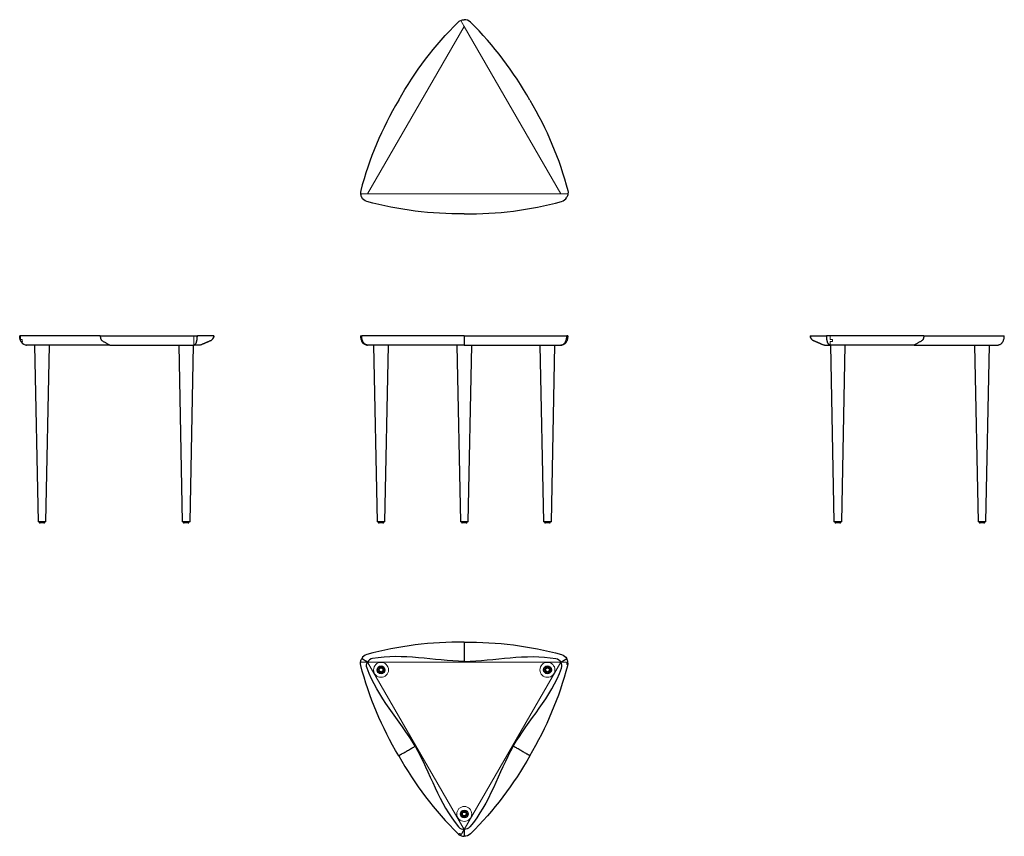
# Model space of a CAD drawing. Header units: millimetres. Extents: x 56 to 272, y 101 to 281.
import ezdxf

# ---------------------------------------------------------------- set-up
doc = ezdxf.new("R2010")
doc.units = ezdxf.units.MM

msp = doc.modelspace()

# ---------------------------------------------------------------- linework, layer by layer
at = {"color": 142, "linetype": 'Continuous', "lineweight": 18, "true_color": 0x0080c0}
for p, q in [((153.12, 279.14), (131.92, 242.42)), ((153.12, 279.14), (131.92, 242.42)), ((152.34, 280.49), (153.12, 279.14)), ((174.32, 242.42), (152.34, 280.49)), ((174.32, 242.42), (153.12, 279.14)), ((131.92, 242.42), (130.36, 242.42)), ((130.36, 242.42), (175.87, 242.42)), ((131.92, 242.42), (174.32, 242.42)), ((175.87, 242.42), (174.32, 242.42)), ((175.6, 209.99), (175.62, 210.04)), ((175.77, 210.49), (175.77, 210.49)), ((175.77, 210.49), (175.77, 210.49)), ((75.38, 209.24), (93.81, 209.24)), ((131.92, 209.24), (174.32, 209.24)), ((233.37, 209.24), (251.8, 209.24)), ((61.11, 170.44), (59.86, 170.44)), ((92.73, 170.44), (91.48, 170.44)), ((135.48, 170.44), (134.23, 170.44)), ((153.74, 170.44), (152.49, 170.44)), ((172, 170.44), (170.75, 170.44)), ((235.7, 170.44), (234.45, 170.44)), ((267.32, 170.44), (266.07, 170.44)), ((131.92, 139.67), (153.12, 102.95)), ((174.32, 139.67), (131.92, 139.67)), ((131.92, 139.67), (174.32, 139.67)), ((153.12, 102.95), (131.92, 139.67)), ((153.12, 102.95), (174.32, 139.67)), ((174.32, 139.67), (153.12, 102.95))]:
    msp.add_line(p, q, dxfattribs=at)
at = {"color": 7, "linetype": 'Continuous', "lineweight": 25}
for p, q in [((55.94, 209.93), (55.91, 209.98)), ((271.26, 209.95), (271.27, 209.98)), ((271.27, 209.98), (271.29, 210.02)), ((56.75, 209.3), (56.81, 209.28)), ((56.81, 209.28), (56.83, 209.28)), ((57.03, 209.25), (57.09, 209.24)), ((58.85, 209.24), (59.64, 170.44)), ((61.34, 170.44), (62.13, 209.24)), ((90.47, 209.24), (91.26, 170.44)), ((92.96, 170.44), (93.75, 209.24)), ((133.22, 209.24), (134.01, 170.44)), ((135.71, 170.44), (136.5, 209.24)), ((151.48, 209.24), (152.27, 170.44)), ((153.97, 170.44), (154.76, 209.24)), ((169.73, 209.24), (170.52, 170.44)), ((172.22, 170.44), (173.01, 209.24)), ((233.43, 209.24), (234.22, 170.44)), ((235.92, 170.44), (236.71, 209.24)), ((265.05, 209.24), (265.84, 170.44)), ((267.54, 170.44), (268.33, 209.24)), ((61.34, 170.44), (59.64, 170.44)), ((59.86, 170.44), (59.86, 170.41)), ((59.86, 170.41), (61.11, 170.41)), ((60.91, 170.21), (60.06, 170.21)), ((61.11, 170.41), (61.11, 170.44)), ((92.96, 170.44), (91.26, 170.44)), ((91.48, 170.44), (91.48, 170.41)), ((91.48, 170.41), (92.73, 170.41)), ((92.53, 170.21), (91.68, 170.21)), ((92.73, 170.41), (92.73, 170.44)), ((135.71, 170.44), (134.01, 170.44)), ((134.23, 170.44), (134.23, 170.41)), ((134.23, 170.41), (135.48, 170.41)), ((135.28, 170.21), (134.43, 170.21)), ((135.48, 170.41), (135.48, 170.44)), ((153.97, 170.44), (152.27, 170.44)), ((152.49, 170.44), (152.49, 170.41)), ((152.49, 170.41), (153.74, 170.41)), ((153.54, 170.21), (152.69, 170.21)), ((153.74, 170.41), (153.74, 170.44)), ((172.22, 170.44), (170.52, 170.44)), ((170.75, 170.44), (170.75, 170.41)), ((170.75, 170.41), (172, 170.41)), ((171.8, 170.21), (170.95, 170.21)), ((172, 170.41), (172, 170.44)), ((235.92, 170.44), (234.22, 170.44)), ((234.45, 170.44), (234.45, 170.41)), ((234.45, 170.41), (235.7, 170.41)), ((235.5, 170.21), (234.65, 170.21)), ((235.7, 170.41), (235.7, 170.44)), ((267.54, 170.44), (265.84, 170.44)), ((266.07, 170.44), (266.07, 170.41)), ((266.07, 170.41), (267.32, 170.41)), ((267.12, 170.21), (266.27, 170.21)), ((267.32, 170.41), (267.32, 170.44))]:
    msp.add_line(p, q, dxfattribs=at)
at = {"color": 142, "linetype": 'Continuous', "lineweight": 18, "true_color": 0x0080c0}
for centre in [(134.86, 137.97), (171.37, 137.97), (153.12, 106.35)]:
    msp.add_circle(centre, 1.64, dxfattribs=at)
at = {"color": 7, "linetype": 'Continuous', "lineweight": 25}
for centre, radius in [((134.86, 137.97), 0.85), ((134.86, 137.97), 0.625), ((134.86, 137.97), 0.425), ((171.37, 137.97), 0.85), ((171.37, 137.97), 0.625), ((171.37, 137.97), 0.425), ((153.12, 106.35), 0.85), ((153.12, 106.35), 0.625), ((153.12, 106.35), 0.425)]:
    msp.add_circle(centre, radius, dxfattribs=at)
for centre, start, end in [((60.06, 170.41), 180, 270), ((60.91, 170.41), 270, 0), ((91.68, 170.41), 180, 270), ((92.53, 170.41), 270, 0), ((134.43, 170.41), 180, 270), ((135.28, 170.41), 270, 0), ((152.69, 170.41), 180, 270), ((153.54, 170.41), 270, 0), ((170.95, 170.41), 180, 270), ((171.8, 170.41), 270, 0), ((234.65, 170.41), 180, 270), ((235.5, 170.41), 270, 0), ((266.27, 170.41), 180, 270), ((267.12, 170.41), 270, 0)]:
    msp.add_arc(centre, 0.2, start, end, dxfattribs=at)
for points, knots in [([(138.73, 262.96), (142.24, 269.26), (146.63, 275.03), (151.92, 280.26), (152.12, 280.4), (152.34, 280.49)], [0, 0, 0, 0, 0.9314321, 0.9314321, 0.9631656, 0.9631656, 0.9631656, 0.9631656]), ([(167.5, 262.96), (163.99, 269.26), (159.6, 275.03), (154.11, 280.47), (153.61, 280.65), (153.12, 280.64)], [0, 0, 0, 0, 0.931432, 0.931432, 1, 1, 1, 1]), ([(138.73, 262.96), (135.03, 256.77), (132.23, 250.09), (130.34, 242.89), (130.33, 242.65), (130.36, 242.42)], [0, 0, 0, 0, 0.9314321, 0.9314321, 0.9631656, 0.9631656, 0.9631656, 0.9631656]), ([(167.5, 262.96), (171.2, 256.77), (174, 250.09), (175.89, 242.89), (175.9, 242.65), (175.87, 242.42)], [0, 0, 0, 0, 0.9314321, 0.9314321, 0.9631656, 0.9631656, 0.9631656, 0.9631656]), ([(153.12, 238.04), (145.9, 237.94), (138.72, 238.85), (131.26, 240.9), (130.86, 241.23), (130.62, 241.67)], [0, 0, 0, 0, 0.931432, 0.931432, 1, 1, 1, 1]), ([(153.12, 238.04), (160.33, 237.94), (167.51, 238.85), (174.97, 240.9), (175.38, 241.23), (175.61, 241.67)], [0, 0, 0, 0, 0.931432, 0.931432, 1, 1, 1, 1]), ([(55.59, 211.24), (55.59, 211.19), (55.59, 211.07), (55.62, 210.86), (55.67, 210.57), (55.78, 210.24), (55.94, 209.9), (56.14, 209.65), (56.35, 209.47), (56.5, 209.41), (56.56, 209.38)], [0, 0, 0, 0, 0.0706674, 0.1627438, 0.279764, 0.4735052, 0.6356454, 0.7747867, 0.9127188, 1, 1, 1, 1]), ([(55.59, 211.24), (55.59, 211.16), (55.59, 211.04), (55.61, 210.93), (55.61, 210.89)], [0, 0, 0, 0, 0.71716, 1, 1, 1, 1]), ([(55.91, 209.98), (55.9, 209.99), (55.88, 210.03), (55.84, 210.12), (55.78, 210.24), (55.72, 210.41), (55.66, 210.6), (55.62, 210.79), (55.6, 210.93), (55.59, 211.04), (55.59, 211.11), (55.59, 211.18), (55.59, 211.22), (55.59, 211.24)], [0, 0, 0, 0, 0.0102887, 0.0205775, 0.0411549, 0.0617324, 0.0823099, 0.1028874, 0.1234648, 0.1337536, 0.1440423, 0.1543311, 0.1646198, 0.1646198, 0.1646198, 0.1646198]), ([(55.74, 211.24), (55.68, 211.24), (55.61, 211.24), (55.6, 211.24), (55.6, 211.24)], [0, 0, 0, 0, 0.714368, 1, 1, 1, 1]), ([(73.26, 211.24), (66.96, 211.24), (61.2, 211.24), (55.96, 211.24), (55.83, 211.24), (55.74, 211.24)], [0, 0, 0, 0, 0.9314321, 0.9314321, 0.9631656, 0.9631656, 0.9631656, 0.9631656]), ([(73.26, 211.24), (73.26, 211.2), (73.26, 211.13), (73.27, 211.04), (73.28, 210.95), (73.3, 210.85), (73.32, 210.74), (73.36, 210.61), (73.41, 210.5), (73.46, 210.4), (73.52, 210.33), (73.58, 210.28), (73.61, 210.25), (73.63, 210.24)], [0, 0, 0, 0, 0.0102887, 0.0205775, 0.0308662, 0.0411549, 0.0617324, 0.0823099, 0.1028874, 0.1234648, 0.1440423, 0.1543311, 0.1646198, 0.1646198, 0.1646198, 0.1646198]), ([(73.26, 211.24), (79.46, 211.24), (86.13, 211.24), (93.34, 211.24), (93.58, 211.24), (93.81, 211.24)], [0, 0, 0, 0, 0.9314321, 0.9314321, 0.9631656, 0.9631656, 0.9631656, 0.9631656]), ([(94.4, 209.98), (94.4, 209.99), (94.41, 210.03), (94.43, 210.12), (94.46, 210.24), (94.49, 210.41), (94.52, 210.6), (94.54, 210.79), (94.55, 210.93), (94.55, 211.04), (94.56, 211.11), (94.56, 211.18), (94.56, 211.22), (94.56, 211.24)], [0, 0, 0, 0, 0.0102887, 0.0205775, 0.0411549, 0.0617324, 0.0823099, 0.1028874, 0.1234648, 0.1337536, 0.1440423, 0.1543311, 0.1646198, 0.1646198, 0.1646198, 0.1646198]), ([(98.15, 211.24), (98.11, 211.24), (98.03, 211.24), (97.72, 211.24), (97.31, 211.24), (96.79, 211.24), (96.23, 211.24), (95.74, 211.24), (95.47, 211.24), (95.34, 211.24), (95.13, 211.24), (94.87, 211.24), (94.66, 211.24), (94.56, 211.24)], [0, 0, 0, 0, 0.158928, 0.323243, 0.48749, 0.632035, 0.776641, 0.903991, 0.924014, 0.943582, 0.962595, 0.981336, 1, 1, 1, 1]), ([(95.01, 209.24), (95.09, 209.26), (95.27, 209.3), (95.5, 209.39), (95.72, 209.48), (95.9, 209.56), (96.04, 209.62), (96.13, 209.66), (96.22, 209.7), (96.31, 209.74), (96.41, 209.79), (96.5, 209.83), (96.6, 209.87), (96.7, 209.91), (96.8, 209.96), (96.92, 210.01), (97.05, 210.06), (97.18, 210.12), (97.32, 210.17), (97.43, 210.21), (97.52, 210.26), (97.61, 210.3), (97.71, 210.37), (97.82, 210.46), (97.93, 210.58), (98.03, 210.74), (98.1, 210.91), (98.15, 211.08), (98.15, 211.18), (98.15, 211.24)], [0, 0, 0, 0, 0.054047, 0.10528, 0.151695, 0.191857, 0.224839, 0.251505, 0.283033, 0.315757, 0.349666, 0.386339, 0.425184, 0.469425, 0.519093, 0.574601, 0.637094, 0.694618, 0.75714, 0.824661, 0.850013, 0.873455, 0.895202, 0.915547, 0.934965, 0.954199, 0.974533, 0.986063, 1, 1, 1, 1]), ([(98.18, 211.24), (98.18, 211.17), (98.17, 211.05), (98.11, 210.83), (97.99, 210.61), (97.81, 210.43), (97.69, 210.35), (97.65, 210.33)], [0, 0, 0, 0, 0.1840345, 0.334748, 0.6026513, 0.8694225, 1, 1, 1, 1]), ([(130.9, 209.98), (130.89, 209.99), (130.87, 210.03), (130.83, 210.12), (130.78, 210.24), (130.73, 210.41), (130.68, 210.6), (130.65, 210.79), (130.63, 210.93), (130.62, 211.04), (130.62, 211.11), (130.62, 211.18), (130.62, 211.22), (130.62, 211.24)], [0, 0, 0, 0, 0.0102887, 0.0205775, 0.0411549, 0.0617324, 0.0823099, 0.1028874, 0.1234648, 0.1337536, 0.1440423, 0.1543311, 0.1646198, 0.1646198, 0.1646198, 0.1646198]), ([(153.12, 211.24), (145.9, 211.24), (138.72, 211.24), (131.26, 211.24), (130.86, 211.24), (130.62, 211.24)], [0, 0, 0, 0, 0.931432, 0.931432, 1, 1, 1, 1]), ([(153.12, 211.24), (160.33, 211.24), (167.51, 211.24), (174.97, 211.24), (175.38, 211.24), (175.61, 211.24)], [0, 0, 0, 0, 0.931432, 0.931432, 1, 1, 1, 1]), ([(153.12, 211.24), (153.12, 211.2), (153.12, 211.13), (153.12, 211.04), (153.12, 210.95), (153.12, 210.85), (153.12, 210.74), (153.12, 210.61), (153.12, 210.5), (153.12, 210.4), (153.12, 210.33), (153.12, 210.28), (153.12, 210.25), (153.12, 210.24)], [0, 0, 0, 0, 0.0102887, 0.0205775, 0.0308662, 0.0411549, 0.0617324, 0.0823099, 0.1028874, 0.1234648, 0.1440423, 0.1543311, 0.1646198, 0.1646198, 0.1646198, 0.1646198]), ([(175.34, 209.98), (175.34, 209.99), (175.36, 210.03), (175.4, 210.12), (175.45, 210.24), (175.5, 210.41), (175.55, 210.6), (175.58, 210.79), (175.6, 210.93), (175.61, 211.04), (175.61, 211.11), (175.61, 211.18), (175.61, 211.22), (175.61, 211.24)], [0, 0, 0, 0, 0.0102887, 0.0205775, 0.0411549, 0.0617324, 0.0823099, 0.1028874, 0.1234648, 0.1337536, 0.1440423, 0.1543311, 0.1646198, 0.1646198, 0.1646198, 0.1646198]), ([(175.6, 209.99), (175.62, 210.02), (175.68, 210.13), (175.74, 210.3), (175.77, 210.44), (175.78, 210.49)], [0, 0, 0, 0, 0.187996, 0.732326, 1, 1, 1, 1]), ([(175.79, 210.49), (175.79, 210.52), (175.84, 210.66), (175.88, 210.91), (175.89, 211.14), (175.89, 211.24)], [0, 0, 0, 0, 0.121783, 0.5983928, 1, 1, 1, 1]), ([(229, 211.24), (229.01, 211.17), (229.01, 211.05), (229.07, 210.83), (229.2, 210.61), (229.37, 210.43), (229.49, 210.35), (229.53, 210.33)], [0, 0, 0, 0, 0.184035, 0.334748, 0.602651, 0.869423, 1, 1, 1, 1]), ([(229.03, 211.24), (229.03, 211.18), (229.04, 211.08), (229.08, 210.91), (229.15, 210.74), (229.26, 210.58), (229.37, 210.46), (229.47, 210.37), (229.61, 210.27), (229.73, 210.22), (229.83, 210.18), (229.95, 210.14), (230.05, 210.1), (230.15, 210.06), (230.24, 210.02), (230.34, 209.98), (230.44, 209.93), (230.56, 209.88), (230.67, 209.83), (230.78, 209.78), (230.87, 209.74), (230.97, 209.7), (231.06, 209.66), (231.17, 209.61), (231.32, 209.54), (231.5, 209.47), (231.7, 209.38), (231.93, 209.29), (232.09, 209.26), (232.18, 209.24)], [0, 0, 0, 0, 0.013938, 0.025469, 0.045806, 0.065041, 0.084461, 0.104808, 0.126556, 0.177365, 0.230347, 0.280294, 0.327189, 0.371053, 0.411907, 0.449773, 0.512139, 0.56672, 0.61363, 0.650933, 0.68543, 0.718696, 0.750722, 0.783795, 0.816698, 0.855837, 0.900354, 0.948983, 1, 1, 1, 1]), ([(229.03, 211.24), (229.07, 211.24), (229.16, 211.24), (229.46, 211.24), (229.87, 211.24), (230.39, 211.24), (230.95, 211.24), (231.44, 211.24), (231.71, 211.24), (231.84, 211.24), (232.05, 211.24), (232.31, 211.24), (232.52, 211.24), (232.62, 211.24)], [0, 0, 0, 0, 0.158928, 0.323243, 0.48749, 0.632035, 0.776641, 0.903991, 0.924014, 0.943582, 0.962595, 0.981336, 1, 1, 1, 1]), ([(232.79, 209.98), (232.78, 209.99), (232.77, 210.03), (232.75, 210.12), (232.72, 210.24), (232.69, 210.41), (232.66, 210.6), (232.64, 210.79), (232.63, 210.93), (232.63, 211.04), (232.63, 211.11), (232.63, 211.18), (232.62, 211.22), (232.62, 211.24)], [0, 0, 0, 0, 0.0102887, 0.0205775, 0.0411549, 0.0617324, 0.0823099, 0.1028874, 0.1234648, 0.1337536, 0.1440423, 0.1543311, 0.1646198, 0.1646198, 0.1646198, 0.1646198]), ([(253.92, 211.24), (247.73, 211.24), (241.05, 211.24), (233.84, 211.24), (233.6, 211.24), (233.37, 211.24)], [0, 0, 0, 0, 0.9314321, 0.9314321, 0.9631656, 0.9631656, 0.9631656, 0.9631656]), ([(253.92, 211.24), (253.92, 211.2), (253.92, 211.13), (253.91, 211.04), (253.9, 210.95), (253.89, 210.85), (253.86, 210.74), (253.82, 210.61), (253.77, 210.5), (253.72, 210.4), (253.66, 210.33), (253.61, 210.28), (253.57, 210.25), (253.56, 210.24)], [0, 0, 0, 0, 0.0102887, 0.0205775, 0.0308662, 0.0411549, 0.0617324, 0.0823099, 0.1028874, 0.1234648, 0.1440423, 0.1543311, 0.1646198, 0.1646198, 0.1646198, 0.1646198]), ([(253.92, 211.24), (254.86, 211.24), (256.74, 211.24), (259.46, 211.24), (262.11, 211.24), (264.58, 211.24), (266.87, 211.24), (268.91, 211.24), (270.27, 211.24), (271.06, 211.24), (271.31, 211.24), (271.48, 211.24), (271.58, 211.24), (271.59, 211.24), (271.59, 211.24)], [0, 0, 0, 0, 0.140967, 0.28174, 0.422388, 0.562977, 0.686702, 0.810479, 0.919486, 0.936625, 0.953374, 0.969649, 0.98569, 1, 1, 1, 1]), ([(270.09, 209.24), (270.15, 209.24), (270.26, 209.25), (270.45, 209.3), (270.67, 209.38), (270.9, 209.53), (271.08, 209.69), (271.22, 209.88), (271.34, 210.09), (271.45, 210.36), (271.54, 210.67), (271.59, 210.97), (271.59, 211.16), (271.59, 211.24)], [0, 0, 0, 0, 0.0607562, 0.1152738, 0.2151238, 0.3108845, 0.4095422, 0.4813969, 0.5650275, 0.6713291, 0.7955958, 0.9098335, 1, 1, 1, 1]), ([(75.36, 209.24), (69.49, 209.24), (62.83, 209.24), (57.26, 209.24), (57.08, 209.24), (57.09, 209.24)], [0, 0, 0, 0, 0.931432, 0.931432, 1, 1, 1, 1]), ([(75.36, 209.24), (81.13, 209.24), (86.1, 209.24), (92.93, 209.24), (93.41, 209.24), (93.81, 209.24)], [0, 0, 0, 0, 0.931432, 0.931432, 1, 1, 1, 1]), ([(95, 209.24), (95, 209.24), (95, 209.24), (94.92, 209.24), (94.81, 209.24), (94.72, 209.24), (94.64, 209.24), (94.58, 209.24), (94.42, 209.24), (94.16, 209.24), (93.92, 209.24), (93.81, 209.24)], [0, 0, 0, 0, 0.205135, 0.406575, 0.608589, 0.676159, 0.743883, 0.811536, 0.875866, 0.938036, 1, 1, 1, 1]), ([(131.9, 209.24), (131.86, 209.24), (131.82, 209.24), (131.61, 209.24), (131.68, 209.24), (131.92, 209.24)], [0.91666667, 0.91666667, 0.91666667, 0.91666667, 0.9314321, 0.9314321, 1, 1, 1, 1]), ([(153.12, 209.24), (146.39, 209.24), (139.68, 209.24), (132.52, 209.24), (132.14, 209.24), (131.92, 209.24)], [0, 0, 0, 0, 0.931432, 0.931432, 1, 1, 1, 1]), ([(153.12, 209.24), (159.84, 209.24), (166.55, 209.24), (173.71, 209.24), (174.09, 209.24), (174.32, 209.24)], [0, 0, 0, 0, 0.931432, 0.931432, 1, 1, 1, 1]), ([(174.33, 209.24), (174.37, 209.24), (174.41, 209.24), (174.62, 209.24), (174.55, 209.24), (174.32, 209.24)], [0.91666667, 0.91666667, 0.91666667, 0.91666667, 0.9314321, 0.9314321, 1, 1, 1, 1]), ([(232.18, 209.24), (232.18, 209.24), (232.18, 209.24), (232.26, 209.24), (232.37, 209.24), (232.47, 209.24), (232.54, 209.24), (232.6, 209.24), (232.76, 209.24), (233.03, 209.24), (233.26, 209.24), (233.37, 209.24)], [0, 0, 0, 0, 0.20513, 0.406572, 0.608587, 0.676157, 0.743881, 0.811535, 0.875866, 0.938036, 1, 1, 1, 1]), ([(251.82, 209.24), (246.05, 209.24), (241.08, 209.24), (234.25, 209.24), (233.77, 209.24), (233.37, 209.24)], [0, 0, 0, 0, 0.931432, 0.931432, 1, 1, 1, 1]), ([(251.82, 209.24), (257.69, 209.24), (264.35, 209.24), (269.92, 209.24), (270.1, 209.24), (270.09, 209.24)], [0, 0, 0, 0, 0.931432, 0.931432, 1, 1, 1, 1]), ([(153.12, 144.04), (145.9, 144.15), (138.72, 143.24), (131.26, 141.19), (130.86, 140.86), (130.62, 140.42)], [0, 0, 0, 0, 0.931432, 0.931432, 1, 1, 1, 1]), ([(153.12, 144.04), (160.33, 144.15), (167.51, 143.24), (174.97, 141.19), (175.38, 140.86), (175.61, 140.42)], [0, 0, 0, 0, 0.931432, 0.931432, 1, 1, 1, 1]), ([(153.12, 144.04), (153.12, 144.04), (153.12, 144.04), (153.12, 144.03), (153.12, 144.01), (153.12, 143.97), (153.12, 143.92), (153.12, 143.84), (153.12, 143.75), (153.12, 143.64), (153.12, 143.52), (153.12, 143.41), (153.12, 143.35), (153.12, 143.31)], [0, 0, 0, 0, 0.0102887, 0.0205775, 0.0308662, 0.0411549, 0.0617324, 0.0823099, 0.1028874, 0.1234648, 0.1440423, 0.1543311, 0.1646198, 0.1646198, 0.1646198, 0.1646198]), ([(130.9, 140.26), (130.89, 140.27), (130.87, 140.28), (130.83, 140.3), (130.78, 140.32), (130.73, 140.36), (130.68, 140.38), (130.65, 140.4), (130.63, 140.41), (130.62, 140.42), (130.62, 140.42), (130.62, 140.42), (130.62, 140.42), (130.62, 140.42)], [0, 0, 0, 0, 0.0102887, 0.0205775, 0.0411549, 0.0617324, 0.0823099, 0.1028874, 0.1234648, 0.1337536, 0.1440423, 0.1543311, 0.1646198, 0.1646198, 0.1646198, 0.1646198]), ([(153.12, 139.84), (146.39, 139.95), (139.68, 141.63), (132.52, 140.37), (132.14, 140.07), (131.92, 139.67)], [0, 0, 0, 0, 0.931432, 0.931432, 1, 1, 1, 1]), ([(153.12, 139.84), (159.84, 139.95), (166.55, 141.63), (173.71, 140.37), (174.09, 140.07), (174.32, 139.67)], [0, 0, 0, 0, 0.931432, 0.931432, 1, 1, 1, 1]), ([(175.34, 140.26), (175.34, 140.27), (175.36, 140.28), (175.4, 140.3), (175.45, 140.32), (175.5, 140.36), (175.55, 140.38), (175.58, 140.4), (175.6, 140.41), (175.61, 140.42), (175.61, 140.42), (175.61, 140.42), (175.61, 140.42), (175.61, 140.42)], [0, 0, 0, 0, 0.0102887, 0.0205775, 0.0411549, 0.0617324, 0.0823099, 0.1028874, 0.1234648, 0.1337536, 0.1440423, 0.1543311, 0.1646198, 0.1646198, 0.1646198, 0.1646198]), ([(138.73, 119.13), (135.03, 125.32), (132.23, 132), (130.34, 139.2), (130.33, 139.44), (130.36, 139.67)], [0, 0, 0, 0, 0.9314321, 0.9314321, 0.9631656, 0.9631656, 0.9631656, 0.9631656]), ([(142.37, 121.23), (138.91, 126.99), (134.1, 131.97), (131.61, 138.8), (131.68, 139.28), (131.92, 139.67)], [0, 0, 0, 0, 0.931432, 0.931432, 1, 1, 1, 1]), ([(163.87, 121.23), (167.32, 126.99), (172.13, 131.97), (174.62, 138.8), (174.55, 139.28), (174.32, 139.67)], [0, 0, 0, 0, 0.931432, 0.931432, 1, 1, 1, 1]), ([(167.5, 119.13), (171.2, 125.32), (174, 132), (175.89, 139.2), (175.9, 139.44), (175.87, 139.67)], [0, 0, 0, 0, 0.9314321, 0.9314321, 0.9631656, 0.9631656, 0.9631656, 0.9631656]), ([(142.37, 121.23), (145.64, 115.35), (147.53, 108.7), (152.21, 103.13), (152.66, 102.94), (153.12, 102.95)], [0, 0, 0, 0, 0.931432, 0.931432, 1, 1, 1, 1]), ([(163.87, 121.23), (160.6, 115.35), (158.7, 108.7), (154.02, 103.13), (153.57, 102.94), (153.12, 102.95)], [0, 0, 0, 0, 0.931432, 0.931432, 1, 1, 1, 1]), ([(138.73, 119.13), (138.73, 119.13), (138.73, 119.13), (138.74, 119.13), (138.76, 119.14), (138.79, 119.16), (138.84, 119.19), (138.9, 119.23), (138.98, 119.27), (139.08, 119.33), (139.18, 119.39), (139.27, 119.44), (139.33, 119.47), (139.36, 119.49)], [0, 0, 0, 0, 0.0102887, 0.0205775, 0.0308662, 0.0411549, 0.0617324, 0.0823099, 0.1028874, 0.1234648, 0.1440423, 0.1543311, 0.1646198, 0.1646198, 0.1646198, 0.1646198]), ([(138.73, 119.13), (142.24, 112.83), (146.63, 107.06), (151.92, 101.82), (152.12, 101.69), (152.34, 101.6)], [0, 0, 0, 0, 0.9314321, 0.9314321, 0.9631656, 0.9631656, 0.9631656, 0.9631656]), ([(167.5, 119.13), (163.99, 112.83), (159.6, 107.06), (154.11, 101.62), (153.61, 101.44), (153.12, 101.45)], [0, 0, 0, 0, 0.931432, 0.931432, 1, 1, 1, 1]), ([(167.5, 119.13), (167.5, 119.13), (167.5, 119.13), (167.49, 119.13), (167.47, 119.14), (167.44, 119.16), (167.39, 119.19), (167.33, 119.23), (167.25, 119.27), (167.15, 119.33), (167.05, 119.39), (166.96, 119.44), (166.9, 119.47), (166.87, 119.49)], [0, 0, 0, 0, 0.0102887, 0.0205775, 0.0308662, 0.0411549, 0.0617324, 0.0823099, 0.1028874, 0.1234648, 0.1440423, 0.1543311, 0.1646198, 0.1646198, 0.1646198, 0.1646198]), ([(153.12, 101.77), (153.12, 101.76), (153.12, 101.74), (153.12, 101.7), (153.12, 101.65), (153.12, 101.58), (153.12, 101.53), (153.12, 101.49), (153.12, 101.47), (153.12, 101.46), (153.12, 101.46), (153.12, 101.45), (153.12, 101.45), (153.12, 101.45)], [0, 0, 0, 0, 0.0102887, 0.0205775, 0.0411549, 0.0617324, 0.0823099, 0.1028874, 0.1234648, 0.1337536, 0.1440423, 0.1543311, 0.1646198, 0.1646198, 0.1646198, 0.1646198])]:
    msp.add_open_spline(points, degree=3, knots=knots, dxfattribs=at)
for points in [[(152.34, 280.49), (152.58, 280.59), (152.85, 280.64), (153.12, 280.64)], [(130.36, 242.42), (130.39, 242.15), (130.48, 241.89), (130.62, 241.67)], [(175.87, 242.42), (175.84, 242.15), (175.75, 241.89), (175.61, 241.67)], [(73.63, 210.24), (73.69, 210.2), (73.82, 210.12), (74.03, 209.99), (74.26, 209.85), (74.5, 209.71), (74.74, 209.57), (74.97, 209.45), (75.18, 209.34), (75.3, 209.27), (75.36, 209.24)], [(93.81, 211.24), (94.07, 211.24), (94.33, 211.24), (94.56, 211.24)], [(93.81, 209.24), (93.84, 209.24), (93.91, 209.26), (94, 209.31), (94.08, 209.37), (94.15, 209.45), (94.22, 209.55), (94.28, 209.67), (94.34, 209.8), (94.38, 209.91), (94.4, 209.98)], [(130.36, 211.24), (130.39, 211.24), (130.48, 211.24), (130.62, 211.24)], [(131.92, 209.24), (131.85, 209.24), (131.73, 209.26), (131.58, 209.31), (131.44, 209.37), (131.32, 209.45), (131.2, 209.55), (131.09, 209.67), (130.99, 209.8), (130.93, 209.91), (130.9, 209.98)], [(153.12, 210.24), (153.12, 210.2), (153.12, 210.12), (153.12, 209.99), (153.12, 209.85), (153.12, 209.71), (153.12, 209.57), (153.12, 209.45), (153.12, 209.34), (153.12, 209.27), (153.12, 209.24)], [(174.32, 209.24), (174.38, 209.24), (174.5, 209.26), (174.65, 209.31), (174.79, 209.37), (174.91, 209.45), (175.03, 209.55), (175.14, 209.67), (175.24, 209.8), (175.31, 209.91), (175.34, 209.98)], [(175.87, 211.24), (175.84, 211.24), (175.75, 211.24), (175.61, 211.24)], [(233.37, 211.24), (233.11, 211.24), (232.85, 211.24), (232.62, 211.24)], [(233.37, 209.24), (233.34, 209.24), (233.27, 209.26), (233.18, 209.31), (233.1, 209.37), (233.03, 209.45), (232.96, 209.55), (232.9, 209.67), (232.84, 209.8), (232.8, 209.91), (232.79, 209.98)], [(253.56, 210.24), (253.49, 210.2), (253.36, 210.12), (253.15, 209.99), (252.92, 209.85), (252.68, 209.71), (252.44, 209.57), (252.21, 209.45), (252.01, 209.34), (251.88, 209.27), (251.82, 209.24)], [(153.12, 143.31), (153.12, 143.19), (153.12, 142.93), (153.12, 142.5), (153.12, 142.04), (153.12, 141.56), (153.12, 141.08), (153.12, 140.63), (153.12, 140.21), (153.12, 139.96), (153.12, 139.84)], [(130.36, 139.67), (130.39, 139.94), (130.48, 140.19), (130.62, 140.42)], [(175.87, 139.67), (175.84, 139.94), (175.75, 140.19), (175.61, 140.42)], [(131.92, 139.67), (131.85, 139.71), (131.73, 139.78), (131.58, 139.87), (131.44, 139.94), (131.32, 140.02), (131.2, 140.09), (131.09, 140.15), (130.99, 140.21), (130.93, 140.24), (130.9, 140.26)], [(174.32, 139.67), (174.38, 139.71), (174.5, 139.78), (174.65, 139.87), (174.79, 139.94), (174.91, 140.02), (175.03, 140.09), (175.14, 140.15), (175.24, 140.21), (175.31, 140.24), (175.34, 140.26)], [(139.36, 119.49), (139.47, 119.55), (139.69, 119.68), (140.06, 119.9), (140.47, 120.13), (140.88, 120.37), (141.29, 120.61), (141.69, 120.83), (142.05, 121.04), (142.26, 121.17), (142.37, 121.23)], [(166.87, 119.49), (166.76, 119.55), (166.54, 119.68), (166.17, 119.9), (165.77, 120.13), (165.35, 120.37), (164.94, 120.61), (164.54, 120.83), (164.19, 121.04), (163.97, 121.17), (163.87, 121.23)], [(152.34, 101.6), (152.58, 101.5), (152.85, 101.45), (153.12, 101.45)], [(153.12, 102.95), (153.12, 102.88), (153.12, 102.74), (153.12, 102.56), (153.12, 102.41), (153.12, 102.26), (153.12, 102.12), (153.12, 102), (153.12, 101.88), (153.12, 101.81), (153.12, 101.77)]]:
    msp.add_open_spline(points, degree=3, dxfattribs=at)
at = {"color": 142, "linetype": 'Continuous', "lineweight": 18, "true_color": 0x0080c0}
for points, knots in [([(55.83, 210.49), (55.8, 210.61), (55.77, 210.74), (55.74, 210.99), (55.74, 211.11), (55.74, 211.24)], [0, 0, 0, 0, 0.5, 0.5, 1, 1, 1, 1]), ([(55.74, 211.24), (55.74, 211.11), (55.74, 210.99), (55.77, 210.74), (55.8, 210.61), (55.83, 210.49)], [0, 0, 0, 0, 0.5, 0.5, 1, 1, 1, 1]), ([(57.06, 209.24), (56.98, 209.25), (56.82, 209.27), (56.61, 209.35), (56.41, 209.46), (56.25, 209.61), (56.11, 209.78), (56.04, 209.92), (56, 209.99)], [0, 0, 0, 0, 0.170111, 0.369967, 0.522577, 0.679535, 0.837252, 1, 1, 1, 1]), ([(56, 209.99), (56.01, 209.96), (56.03, 209.93), (56.06, 209.88), (56.07, 209.85), (56.12, 209.77), (56.15, 209.73), (56.23, 209.63), (56.27, 209.59), (56.36, 209.51), (56.4, 209.47), (56.5, 209.41), (56.55, 209.38), (56.65, 209.33), (56.71, 209.31), (56.81, 209.28), (56.87, 209.27), (56.98, 209.25), (57.03, 209.24), (57.09, 209.24)], [0, 0, 0, 0, 0.0625, 0.0625, 0.125, 0.125, 0.25, 0.25, 0.375, 0.375, 0.5, 0.5, 0.625, 0.625, 0.75, 0.75, 0.875, 0.875, 1, 1, 1, 1]), ([(56.23, 209.99), (56.19, 210.07), (56.16, 210.15), (56.11, 210.32), (56.09, 210.4), (56.07, 210.49)], [0, 0, 0, 0, 0.5, 0.5, 1, 1, 1, 1]), ([(56.07, 210.49), (56.09, 210.4), (56.11, 210.32), (56.16, 210.15), (56.19, 210.07), (56.23, 209.99)], [0, 0, 0, 0, 0.5, 0.5, 1, 1, 1, 1]), ([(93.81, 211.24), (93.81, 211.12), (93.81, 211), (93.81, 210.77), (93.81, 210.66), (93.81, 210.49), (93.81, 210.43), (93.81, 210.32), (93.81, 210.26), (93.81, 210.15), (93.81, 210.1), (93.81, 209.99), (93.81, 209.94), (93.81, 209.84), (93.81, 209.79), (93.81, 209.7), (93.81, 209.66), (93.81, 209.58), (93.81, 209.54), (93.81, 209.47), (93.81, 209.44), (93.81, 209.39), (93.81, 209.36), (93.81, 209.32), (93.81, 209.3), (93.81, 209.26), (93.81, 209.24), (93.81, 209.24)], [0, 0, 0, 0, 0.125, 0.125, 0.25, 0.25, 0.3125, 0.3125, 0.375, 0.375, 0.4375, 0.4375, 0.5, 0.5, 0.5625, 0.5625, 0.625, 0.625, 0.6875, 0.6875, 0.75, 0.75, 0.8125, 0.8125, 0.875, 0.875, 1, 1, 1, 1]), ([(93.81, 209.24), (93.81, 209.24), (93.81, 209.26), (93.81, 209.3), (93.81, 209.32), (93.81, 209.35), (93.81, 209.36), (93.81, 209.39), (93.81, 209.4), (93.81, 209.47), (93.81, 209.53), (93.81, 209.7), (93.81, 209.79), (93.81, 209.93), (93.81, 209.99), (93.81, 210.09), (93.81, 210.15), (93.81, 210.31), (93.81, 210.43), (93.81, 210.65), (93.81, 210.77), (93.81, 211), (93.81, 211.12), (93.81, 211.24)], [0, 0, 0, 0, 0.125, 0.125, 0.1875, 0.1875, 0.21875, 0.21875, 0.25, 0.25, 0.375, 0.375, 0.5, 0.5, 0.5625, 0.5625, 0.625, 0.625, 0.75, 0.75, 0.875, 0.875, 1, 1, 1, 1]), ([(130.36, 211.24), (130.36, 211.12), (130.36, 211), (130.39, 210.77), (130.42, 210.66), (130.46, 210.49), (130.48, 210.43), (130.51, 210.32), (130.54, 210.26), (130.58, 210.15), (130.6, 210.1), (130.66, 209.99), (130.68, 209.94), (130.75, 209.84), (130.78, 209.79), (130.86, 209.7), (130.9, 209.66), (130.99, 209.58), (131.03, 209.54), (131.13, 209.47), (131.18, 209.44), (131.28, 209.39), (131.34, 209.36), (131.45, 209.32), (131.51, 209.3), (131.68, 209.26), (131.8, 209.24), (131.92, 209.24)], [0, 0, 0, 0, 0.125, 0.125, 0.25, 0.25, 0.3125, 0.3125, 0.375, 0.375, 0.4375, 0.4375, 0.5, 0.5, 0.5625, 0.5625, 0.625, 0.625, 0.6875, 0.6875, 0.75, 0.75, 0.8125, 0.8125, 0.875, 0.875, 1, 1, 1, 1]), ([(131.92, 209.24), (131.8, 209.24), (131.68, 209.26), (131.51, 209.3), (131.45, 209.32), (131.37, 209.35), (131.34, 209.36), (131.29, 209.39), (131.26, 209.4), (131.13, 209.47), (131.04, 209.53), (130.86, 209.7), (130.78, 209.79), (130.69, 209.93), (130.66, 209.99), (130.61, 210.09), (130.58, 210.15), (130.51, 210.31), (130.48, 210.43), (130.42, 210.65), (130.39, 210.77), (130.36, 211), (130.36, 211.12), (130.36, 211.24)], [0, 0, 0, 0, 0.125, 0.125, 0.1875, 0.1875, 0.21875, 0.21875, 0.25, 0.25, 0.375, 0.375, 0.5, 0.5, 0.5625, 0.5625, 0.625, 0.625, 0.75, 0.75, 0.875, 0.875, 1, 1, 1, 1]), ([(174.32, 209.24), (174.44, 209.25), (174.57, 209.26), (174.75, 209.31), (174.82, 209.33), (174.93, 209.38), (174.99, 209.41), (175.1, 209.47), (175.16, 209.51), (175.26, 209.59), (175.3, 209.63), (175.39, 209.73), (175.43, 209.77), (175.49, 209.85), (175.51, 209.88), (175.54, 209.93), (175.56, 209.96), (175.57, 209.99)], [0, 0, 0, 0, 0.25, 0.25, 0.375, 0.375, 0.5, 0.5, 0.625, 0.625, 0.75, 0.75, 0.875, 0.875, 0.9375, 0.9375, 1, 1, 1, 1]), ([(175.57, 209.99), (175.56, 209.96), (175.54, 209.93), (175.51, 209.88), (175.49, 209.85), (175.43, 209.77), (175.39, 209.73), (175.31, 209.63), (175.26, 209.59), (175.16, 209.51), (175.1, 209.47), (174.99, 209.41), (174.94, 209.38), (174.82, 209.33), (174.76, 209.31), (174.63, 209.28), (174.57, 209.27), (174.44, 209.25), (174.38, 209.24), (174.32, 209.24)], [0, 0, 0, 0, 0.0625, 0.0625, 0.125, 0.125, 0.25, 0.25, 0.375, 0.375, 0.5, 0.5, 0.625, 0.625, 0.75, 0.75, 0.875, 0.875, 1, 1, 1, 1]), ([(175.57, 209.99), (175.59, 209.99), (175.61, 209.99), (175.6, 209.99), (175.6, 209.99)], [0, 0, 0, 0, 0.770698, 1, 1, 1, 1]), ([(175.57, 209.99), (175.59, 209.99), (175.61, 209.99), (175.6, 209.99), (175.6, 209.99)], [0, 0, 0, 0, 0.722929, 1, 1, 1, 1]), ([(175.77, 210.49), (175.81, 210.61), (175.83, 210.74), (175.87, 210.99), (175.87, 211.11), (175.87, 211.24)], [0, 0, 0, 0, 0.5, 0.5, 1, 1, 1, 1]), ([(175.87, 211.24), (175.87, 211.11), (175.87, 210.99), (175.83, 210.74), (175.81, 210.61), (175.77, 210.49)], [0, 0, 0, 0, 0.5, 0.5, 1, 1, 1, 1]), ([(233.37, 211.24), (233.37, 211.08), (233.37, 210.83), (233.37, 210.58), (233.37, 210.49)], [0, 0, 0, 0, 0.611309, 1, 1, 1, 1]), ([(233.37, 210.49), (233.37, 210.61), (233.37, 210.74), (233.37, 210.99), (233.37, 211.11), (233.37, 211.24)], [0, 0, 0, 0, 0.5, 0.5, 1, 1, 1, 1]), ([(233.37, 211.24), (233.37, 211.11), (233.37, 210.99), (233.37, 210.74), (233.37, 210.61), (233.37, 210.49)], [0, 0, 0, 0, 0.5, 0.5, 1, 1, 1, 1]), ([(233.37, 209.24), (233.37, 209.25), (233.37, 209.26), (233.37, 209.31), (233.37, 209.33), (233.37, 209.38), (233.37, 209.41), (233.37, 209.47), (233.37, 209.51), (233.37, 209.59), (233.37, 209.63), (233.37, 209.73), (233.37, 209.77), (233.37, 209.85), (233.37, 209.88), (233.37, 209.93), (233.37, 209.96), (233.37, 209.99)], [0, 0, 0, 0, 0.25, 0.25, 0.375, 0.375, 0.5, 0.5, 0.625, 0.625, 0.75, 0.75, 0.875, 0.875, 0.9375, 0.9375, 1, 1, 1, 1]), ([(233.37, 209.99), (233.37, 209.96), (233.37, 209.93), (233.37, 209.88), (233.37, 209.85), (233.37, 209.77), (233.37, 209.73), (233.37, 209.63), (233.37, 209.59), (233.37, 209.51), (233.37, 209.47), (233.37, 209.41), (233.37, 209.38), (233.37, 209.33), (233.37, 209.31), (233.37, 209.28), (233.37, 209.27), (233.37, 209.25), (233.37, 209.24), (233.37, 209.24)], [0, 0, 0, 0, 0.0625, 0.0625, 0.125, 0.125, 0.25, 0.25, 0.375, 0.375, 0.5, 0.5, 0.625, 0.625, 0.75, 0.75, 0.875, 0.875, 1, 1, 1, 1]), ([(233.87, 209.99), (233.87, 210.07), (233.87, 210.15), (233.87, 210.32), (233.87, 210.4), (233.87, 210.49)], [0, 0, 0, 0, 0.5, 0.5, 1, 1, 1, 1]), ([(233.87, 210.49), (233.87, 210.4), (233.87, 210.32), (233.87, 210.15), (233.87, 210.07), (233.87, 209.99)], [0, 0, 0, 0, 0.5, 0.5, 1, 1, 1, 1]), ([(130.36, 139.67), (130.36, 139.67), (130.36, 139.67), (130.39, 139.67), (130.42, 139.67), (130.46, 139.67), (130.48, 139.67), (130.51, 139.67), (130.54, 139.67), (130.58, 139.67), (130.6, 139.67), (130.66, 139.67), (130.68, 139.67), (130.75, 139.67), (130.78, 139.67), (130.86, 139.67), (130.9, 139.67), (130.99, 139.67), (131.03, 139.67), (131.13, 139.67), (131.18, 139.67), (131.28, 139.67), (131.34, 139.67), (131.45, 139.67), (131.51, 139.67), (131.68, 139.67), (131.8, 139.67), (131.92, 139.67)], [0, 0, 0, 0, 0.125, 0.125, 0.25, 0.25, 0.3125, 0.3125, 0.375, 0.375, 0.4375, 0.4375, 0.5, 0.5, 0.5625, 0.5625, 0.625, 0.625, 0.6875, 0.6875, 0.75, 0.75, 0.8125, 0.8125, 0.875, 0.875, 1, 1, 1, 1]), ([(131.92, 139.67), (131.8, 139.67), (131.68, 139.67), (131.51, 139.67), (131.45, 139.67), (131.37, 139.67), (131.34, 139.67), (131.29, 139.67), (131.26, 139.67), (131.13, 139.67), (131.04, 139.67), (130.86, 139.67), (130.78, 139.67), (130.69, 139.67), (130.66, 139.67), (130.61, 139.67), (130.58, 139.67), (130.51, 139.67), (130.48, 139.67), (130.42, 139.67), (130.39, 139.67), (130.36, 139.67), (130.36, 139.67), (130.36, 139.67)], [0, 0, 0, 0, 0.125, 0.125, 0.1875, 0.1875, 0.21875, 0.21875, 0.25, 0.25, 0.375, 0.375, 0.5, 0.5, 0.5625, 0.5625, 0.625, 0.625, 0.75, 0.75, 0.875, 0.875, 1, 1, 1, 1]), ([(174.32, 139.67), (174.44, 139.67), (174.57, 139.67), (174.75, 139.67), (174.82, 139.67), (174.93, 139.67), (174.99, 139.67), (175.1, 139.67), (175.16, 139.67), (175.26, 139.67), (175.3, 139.67), (175.39, 139.67), (175.43, 139.67), (175.49, 139.67), (175.51, 139.67), (175.54, 139.67), (175.56, 139.67), (175.57, 139.67)], [0, 0, 0, 0, 0.25, 0.25, 0.375, 0.375, 0.5, 0.5, 0.625, 0.625, 0.75, 0.75, 0.875, 0.875, 0.9375, 0.9375, 1, 1, 1, 1]), ([(175.57, 139.67), (175.56, 139.67), (175.54, 139.67), (175.51, 139.67), (175.49, 139.67), (175.43, 139.67), (175.39, 139.67), (175.31, 139.67), (175.26, 139.67), (175.16, 139.67), (175.1, 139.67), (174.99, 139.67), (174.94, 139.67), (174.82, 139.67), (174.76, 139.67), (174.63, 139.67), (174.57, 139.67), (174.44, 139.67), (174.38, 139.67), (174.32, 139.67)], [0, 0, 0, 0, 0.0625, 0.0625, 0.125, 0.125, 0.25, 0.25, 0.375, 0.375, 0.5, 0.5, 0.625, 0.625, 0.75, 0.75, 0.875, 0.875, 1, 1, 1, 1]), ([(175.6, 139.17), (175.64, 139.17), (175.67, 139.17), (175.73, 139.17), (175.75, 139.17), (175.78, 139.17)], [0, 0, 0, 0, 0.5, 0.5, 1, 1, 1, 1]), ([(175.78, 139.17), (175.75, 139.17), (175.73, 139.17), (175.67, 139.17), (175.64, 139.17), (175.6, 139.17)], [0, 0, 0, 0, 0.5, 0.5, 1, 1, 1, 1]), ([(175.77, 139.67), (175.81, 139.67), (175.83, 139.67), (175.87, 139.67), (175.87, 139.67), (175.87, 139.67)], [0, 0, 0, 0, 0.5, 0.5, 1, 1, 1, 1]), ([(175.87, 139.67), (175.87, 139.67), (175.87, 139.67), (175.83, 139.67), (175.81, 139.67), (175.77, 139.67)], [0, 0, 0, 0, 0.5, 0.5, 1, 1, 1, 1]), ([(152.04, 102.09), (152.02, 102.06), (152, 102.03), (151.98, 101.98), (151.96, 101.96), (151.95, 101.94)], [0, 0, 0, 0, 0.5, 0.5, 1, 1, 1, 1]), ([(151.95, 101.94), (151.96, 101.96), (151.98, 101.98), (152, 102.03), (152.02, 102.06), (152.04, 102.09)], [0, 0, 0, 0, 0.5, 0.5, 1, 1, 1, 1]), ([(152.39, 101.69), (152.37, 101.66), (152.36, 101.64), (152.34, 101.61), (152.34, 101.6), (152.34, 101.6)], [0, 0, 0, 0, 0.5, 0.5, 1, 1, 1, 1]), ([(152.34, 101.6), (152.34, 101.6), (152.34, 101.61), (152.36, 101.64), (152.37, 101.66), (152.39, 101.69)], [0, 0, 0, 0, 0.5, 0.5, 1, 1, 1, 1]), ([(153.12, 102.95), (153.05, 102.84), (152.99, 102.73), (152.9, 102.57), (152.87, 102.52), (152.81, 102.42), (152.78, 102.37), (152.72, 102.27), (152.7, 102.22), (152.64, 102.14), (152.62, 102.1), (152.58, 102.02), (152.56, 101.98), (152.53, 101.94), (152.52, 101.92), (152.5, 101.89), (152.49, 101.88), (152.49, 101.86)], [0, 0, 0, 0, 0.25, 0.25, 0.375, 0.375, 0.5, 0.5, 0.625, 0.625, 0.75, 0.75, 0.875, 0.875, 0.9375, 0.9375, 1, 1, 1, 1]), ([(152.49, 101.86), (152.49, 101.88), (152.5, 101.89), (152.52, 101.92), (152.53, 101.94), (152.56, 101.98), (152.58, 102.02), (152.62, 102.09), (152.64, 102.14), (152.69, 102.22), (152.72, 102.27), (152.78, 102.36), (152.8, 102.41), (152.86, 102.52), (152.89, 102.57), (152.96, 102.68), (152.99, 102.73), (153.05, 102.84), (153.08, 102.9), (153.12, 102.95)], [0, 0, 0, 0, 0.0625, 0.0625, 0.125, 0.125, 0.25, 0.25, 0.375, 0.375, 0.5, 0.5, 0.625, 0.625, 0.75, 0.75, 0.875, 0.875, 1, 1, 1, 1])]:
    msp.add_open_spline(points, degree=3, knots=knots, dxfattribs=at)
for points in [[(55.83, 210.49), (55.89, 210.49), (55.97, 210.49), (56.07, 210.49)], [(56.07, 210.49), (55.97, 210.49), (55.89, 210.49), (55.83, 210.49)], [(56, 209.99), (56.05, 209.99), (56.13, 209.99), (56.23, 209.99)], [(56, 209.99), (56.05, 209.99), (56.13, 209.99), (56.23, 209.99)], [(233.87, 210.49), (233.71, 210.49), (233.54, 210.49), (233.37, 210.49)], [(233.37, 210.49), (233.54, 210.49), (233.71, 210.49), (233.87, 210.49)], [(233.37, 209.99), (233.54, 209.99), (233.71, 209.99), (233.87, 209.99)], [(233.37, 209.99), (233.54, 209.99), (233.71, 209.99), (233.87, 209.99)], [(175.57, 139.67), (175.6, 139.51), (175.61, 139.34), (175.6, 139.17)], [(175.57, 139.67), (175.6, 139.51), (175.61, 139.34), (175.6, 139.17)], [(175.78, 139.17), (175.8, 139.34), (175.8, 139.51), (175.77, 139.67)], [(175.77, 139.67), (175.8, 139.5), (175.8, 139.34), (175.78, 139.17)], [(152.39, 101.69), (152.23, 101.75), (152.09, 101.84), (151.95, 101.94)], [(151.95, 101.94), (152.09, 101.84), (152.23, 101.75), (152.39, 101.69)], [(152.49, 101.86), (152.33, 101.92), (152.18, 101.99), (152.04, 102.09)], [(152.49, 101.86), (152.33, 101.92), (152.18, 101.99), (152.04, 102.09)]]:
    msp.add_open_spline(points, degree=3, dxfattribs=at)

doc.saveas('drawing.dxf')
